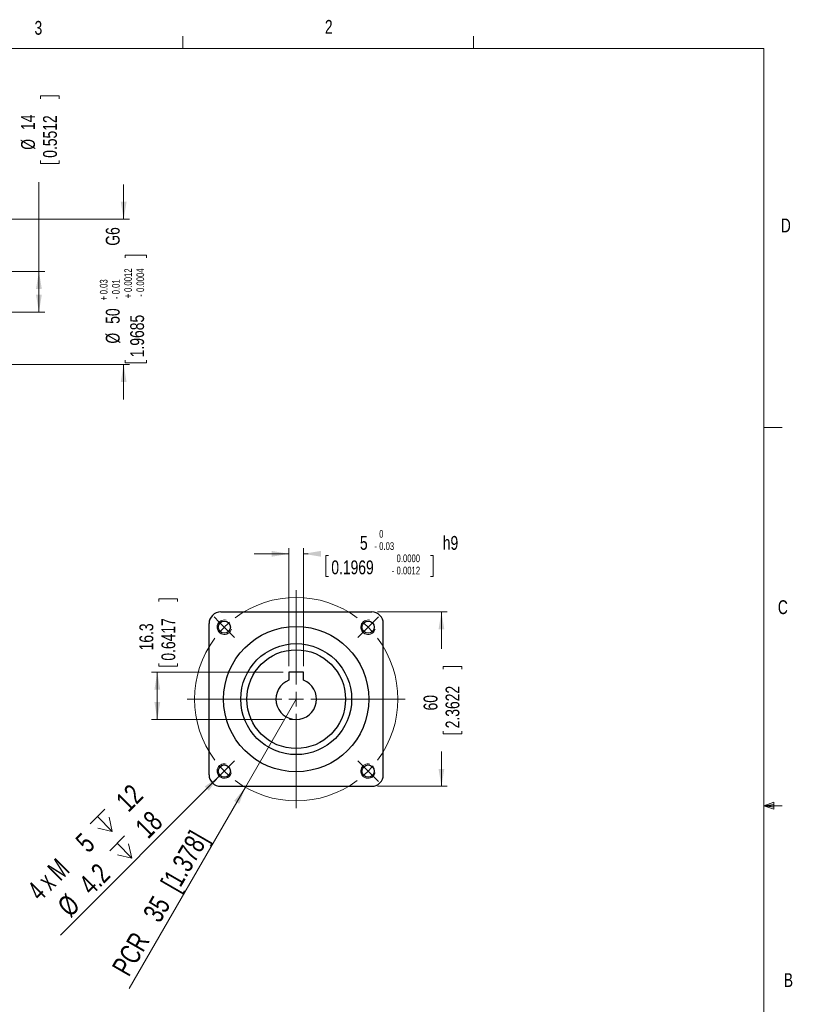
# Model space of a CAD drawing. Header units: millimetres. Extents: x 11 to 421, y 5 to 275.
# Tile 5 of 5: x 288 to 421, y 106 to 275. Entities that reach past the tile are written whole.
import ezdxf

# ---------------------------------------------------------------- set-up
doc = ezdxf.new("R2010")
doc.units = ezdxf.units.MM
doc.styles.add('SLDTEXTSTYLE0', font='TXT', dxfattribs={"width": 0.75})
doc.styles.add('SLDTEXTSTYLE4', font='TXT', dxfattribs={"width": 0.65})
doc.dimstyles.new('SLDDIMSTYLE0', dxfattribs={"dimtxt": 2.38125, "dimasz": 3, "dimexe": 0, "dimexo": 0.0625, "dimgap": 0.595313, "dimtad": 0, "dimlfac": 2, "dimrnd": 1e-09, "dimzin": 12, "dimdsep": 46, "dimtxsty": 'SLDTEXTSTYLE0', "dimsah": 1, "dimcen": 0.09, "dimadec": 0, "dimazin": 0, "dimtfac": 1, "dimtofl": 0, "dimtmove": 0, "dimatfit": 3, "dimfxl": 1, "dimtolj": 1, "dimtzin": 12, "dimarcsym": 0})
doc.dimstyles.new('SLDDIMSTYLE1', dxfattribs={"dimtxt": 3.5, "dimasz": 3, "dimexe": 0, "dimexo": 0.0625, "dimgap": 0.875, "dimtad": 2, "dimlfac": 2, "dimrnd": 1e-09, "dimzin": 12, "dimdsep": 46, "dimtxsty": 'SLDTEXTSTYLE0', "dimsah": 1, "dimcen": 0.09, "dimadec": 0, "dimazin": 0, "dimtfac": 1, "dimtofl": 0, "dimtmove": 0, "dimatfit": 3, "dimfxl": 1, "dimtolj": 1, "dimtzin": 12, "dimarcsym": 0})
doc.dimstyles.new('SLDDIMSTYLE12', dxfattribs={"dimtxt": 2.38125, "dimasz": 3, "dimexe": 0, "dimexo": 0.0625, "dimgap": 0.595313, "dimtad": 0, "dimlfac": 2, "dimrnd": 1e-09, "dimzin": 12, "dimdsep": 46, "dimtxsty": 'SLDTEXTSTYLE0', "dimsah": 1, "dimcen": 0.09, "dimadec": 0, "dimazin": 0, "dimtol": 1, "dimtp": 0.03, "dimtm": 0.01, "dimtfac": 1, "dimtofl": 0, "dimtmove": 0, "dimatfit": 3, "dimfxl": 1, "dimtolj": 1, "dimarcsym": 0})
doc.dimstyles.new('SLDDIMSTYLE4', dxfattribs={"dimtxt": 2.38125, "dimasz": 3, "dimexe": 0, "dimexo": 0.0625, "dimgap": 0.595313, "dimtad": 0, "dimlfac": 2, "dimrnd": 1e-09, "dimzin": 12, "dimdsep": 46, "dimtxsty": 'SLDTEXTSTYLE0', "dimsah": 1, "dimcen": 0.09, "dimadec": 0, "dimazin": 0, "dimtol": 1, "dimtm": 0.03, "dimtfac": 1, "dimtofl": 0, "dimtmove": 0, "dimatfit": 3, "dimfxl": 1, "dimtolj": 1, "dimtzin": 0, "dimarcsym": 0})
doc.dimstyles.new('SLDDIMSTYLE5', dxfattribs={"dimtxt": 3.5, "dimasz": 3, "dimexe": 0, "dimexo": 0.0625, "dimgap": 0.875, "dimtad": 2, "dimlfac": 2, "dimrnd": 1e-09, "dimzin": 12, "dimdsep": 46, "dimtxsty": 'SLDTEXTSTYLE0', "dimsah": 1, "dimcen": 0.09, "dimadec": 0, "dimazin": 0, "dimtfac": 1, "dimtmove": 0, "dimatfit": 3, "dimfxl": 1, "dimtolj": 1, "dimtzin": 12, "dimarcsym": 0})
doc.dimstyles.new('SLDDIMSTYLE7', dxfattribs={"dimtxt": 2.38125, "dimasz": 3, "dimexe": 0, "dimexo": 0.0625, "dimgap": 0.595313, "dimtad": 0, "dimdec": 1, "dimlfac": 2, "dimrnd": 1e-09, "dimzin": 12, "dimdsep": 46, "dimtxsty": 'SLDTEXTSTYLE0', "dimsah": 1, "dimcen": 0.09, "dimadec": 0, "dimazin": 0, "dimtfac": 1, "dimtdec": 1, "dimtofl": 0, "dimtmove": 0, "dimatfit": 3, "dimfxl": 1, "dimtolj": 1, "dimtzin": 12, "dimarcsym": 0})

# ---------------------------------------------------------------- blocks, each defined once
blk = doc.blocks.new('*D18')
at = {"color": 7, "linetype": 'Continuous', "lineweight": 0}
for p, q in [((311.81, 175.64), (315.03, 175.64)), ((311.81, 175.64), (311.81, 175.15)), ((315.03, 175.64), (315.03, 175.15)), ((311.81, 164.03), (311.81, 164.52)), ((315.03, 164.03), (315.03, 164.52)), ((333.2, 163.03), (310.53, 163.03)), ((311.53, 154.88), (311.53, 163.03)), ((311.81, 164.03), (315.03, 164.03)), ((333.28, 154.88), (310.53, 154.88))]:
    blk.add_line(p, q, dxfattribs=at)
for points in [[(311.53, 163.03), (311.03, 160.03), (312.03, 160.03)], [(311.53, 154.88), (312.03, 157.88), (311.03, 157.88)]]:
    blk.add_solid(points, dxfattribs=at)
at = {"color": 7, "linetype": 'Continuous', "lineweight": 0, "char_height": 2.381, "attachment_point": 1, "rotation": 90, "style": 'SLDTEXTSTYLE0'}
for s, insert in [('0.6417', (312.24, 165)), ('16.3', (308.46, 166.76))]:
    blk.add_mtext(s, dxfattribs=dict(at, insert=insert))
blk = doc.blocks.new('*D19')
at = {"color": 7, "linetype": 'Continuous', "lineweight": 0}
for p, q in [((349.45, 173.38), (361.45, 173.38)), ((360.45, 173.38), (360.45, 167.03)), ((360.73, 164), (363.94, 164)), ((360.73, 164), (360.73, 163.51)), ((363.94, 164), (363.94, 163.51)), ((360.73, 152.39), (360.73, 152.87)), ((363.94, 152.39), (363.94, 152.87)), ((360.73, 152.39), (363.94, 152.39)), ((360.45, 143.38), (360.45, 149.36)), ((349.45, 143.38), (361.45, 143.38))]:
    blk.add_line(p, q, dxfattribs=at)
for points in [[(360.45, 173.38), (359.95, 170.38), (360.95, 170.38)], [(360.45, 143.38), (360.95, 146.38), (359.95, 146.38)]]:
    blk.add_solid(points, dxfattribs=at)
at = {"color": 7, "linetype": 'Continuous', "lineweight": 0, "char_height": 2.381, "attachment_point": 1, "rotation": 90, "style": 'SLDTEXTSTYLE0'}
for s, insert in [('2.3622', (361.16, 153.36)), ('60', (357.38, 156.43))]:
    blk.add_mtext(s, dxfattribs=dict(at, insert=insert))
blk = doc.blocks.new('*D20')
at = {"color": 7, "linetype": 'Continuous', "lineweight": 0}
for p, q in [((334.2, 183.38), (328.2, 183.38)), ((334.2, 164.03), (334.2, 184.38)), ((336.7, 164.03), (336.7, 184.38)), ((336.7, 183.38), (337.49, 183.38)), ((340.52, 183.09), (340.52, 179.46)), ((340.52, 183.09), (341.01, 183.09)), ((359.05, 183.09), (358.57, 183.09)), ((359.05, 183.09), (359.05, 179.46)), ((340.52, 179.46), (341.01, 179.46)), ((359.05, 179.46), (358.57, 179.46))]:
    blk.add_line(p, q, dxfattribs=at)
for points in [[(334.2, 183.38), (331.2, 183.88), (331.2, 182.88)], [(336.7, 183.38), (339.7, 182.88), (339.7, 183.88)]]:
    blk.add_solid(points, dxfattribs=at)
at = {"color": 7, "linetype": 'Continuous', "lineweight": 0, "attachment_point": 1, "style": 'SLDTEXTSTYLE0'}
for s, insert, char_height in [('5', (346.42, 186.45), 2.38), ('0', (349.73, 187.47), 1.32), (' h9', (360.02, 186.45), 2.381), ('0.03', (349.73, 185.37), 1.323), ('-', (348.91, 185.37), 1.32), ('0.0000', (352.72, 183.27), 1.323), ('0.1969', (341.49, 182.24), 2.381), ('-', (351.89, 181.17), 1.32), ('0.0012', (352.72, 181.17), 1.323)]:
    blk.add_mtext(s, dxfattribs=dict(at, insert=insert, char_height=char_height))
blk = doc.blocks.new('*D21')
at = {"color": 7, "linetype": 'Continuous', "lineweight": 0}
for q in [(335.45, 158.38), (306.69, 108.57)]:
    blk.add_line((326.7, 143.22), q, dxfattribs=at)
blk.add_solid([(326.7, 143.22), (324.76, 140.87), (325.63, 140.37)], dxfattribs=at)
at = {"color": 7, "linetype": 'Continuous', "lineweight": 0, "char_height": 3.5, "attachment_point": 1, "rotation": 60, "style": 'SLDTEXTSTYLE0'}
for s, insert in [(' [1.378]', (311.51, 125.92)), ('35', (308.92, 121.45)), ('PCR ', (303.58, 112.2))]:
    blk.add_mtext(s, dxfattribs=dict(at, insert=insert))
blk = doc.blocks.new('SW_SYMBOL_HOLE_DEPTH')
at = {"color": 0, "linetype": 'Continuous', "lineweight": 0}
for p, q in [((0, 875), (800, 875)), ((400, 875), (400, 75)), ((100, 555), (400, 75)), ((700, 555), (400, 75))]:
    blk.add_line(p, q, dxfattribs=at)
blk = doc.blocks.new('*D22')
at = {"color": 7, "linetype": 'Continuous', "lineweight": 0}
for q in [(323.95, 146.89), (294.84, 117.77)]:
    blk.add_line((322.19, 145.12), q, dxfattribs=at)
blk.add_solid([(322.19, 145.12), (319.71, 143.35), (320.42, 142.64)], dxfattribs=at)
at = {"color": 7, "linetype": 'Continuous', "lineweight": 0, "xscale": 0.0044707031, "yscale": 0.0044707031, "zscale": 0.0044707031, "rotation": 45}
for p in [(302.76, 134.13), (306.11, 129.54)]:
    blk.add_blockref('SW_SYMBOL_HOLE_DEPTH', p, dxfattribs=at)
at = {"color": 7, "linetype": 'Continuous', "lineweight": 0, "char_height": 3.5, "attachment_point": 1, "rotation": 45}
for s, insert, style in [(' 12', (303.41, 140.55), 'SLDTEXTSTYLE0'), (' 18', (306.76, 135.97), 'SLDTEXTSTYLE0'), ('5', (297.17, 134.23), 'SLDTEXTSTYLE0'), ('4 x M', (288.9, 125.96), 'SLDTEXTSTYLE4'), ('4.2 ', (297.74, 126.94), 'SLDTEXTSTYLE0'), ('%%c', (294.05, 123.17), 'SLDTEXTSTYLE0')]:
    blk.add_mtext(s, dxfattribs=dict(at, insert=insert, style=style))
blk = doc.blocks.new('SW_CENTERMARKSYMBOL_1')
at = {"color": 0, "linetype": 'Continuous', "lineweight": 0}
for p, q in [((-12.37, 14.87), (-12.37, 31.12)), ((-25.63, 25.63), (-26.52, 26.52)), ((-24.75, 24.75), (-25.63, 25.63)), ((0, 24.75), (0.88, 25.63)), ((0.88, 25.63), (1.77, 26.52)), ((-24.75, 24.75), (-23.86, 23.86)), ((-23.86, 23.86), (-22.98, 22.98)), ((-0.88, 23.86), (-1.77, 22.98)), ((0, 24.75), (-0.88, 23.86)), ((-12.37, 12.37), (-12.37, 13.62)), ((-14.87, 12.37), (-31.12, 12.37)), ((-12.37, 12.37), (-13.62, 12.37)), ((-12.37, 12.37), (-12.37, 11.12)), ((-12.37, 12.37), (-11.12, 12.37)), ((-9.87, 12.37), (6.38, 12.37)), ((-12.37, 9.87), (-12.37, -6.38)), ((-23.86, 0.88), (-22.98, 1.77)), ((-0.88, 0.88), (-1.77, 1.77)), ((-24.75, 0), (-25.63, -0.88)), ((-24.75, 0), (-23.86, 0.88)), ((0, 0), (-0.88, 0.88)), ((0, 0), (0.88, -0.88)), ((-25.63, -0.88), (-26.52, -1.77)), ((0.88, -0.88), (1.77, -1.77))]:
    blk.add_line(p, q, dxfattribs=at)
for start, end in [(53.1851, 126.8149), (130.9074, 135), (45, 49.0926), (135, 139.0926), (40.9074, 45), (143.1851, 216.8149), (323.1851, 36.8149), (220.9074, 225), (225, 229.0926), (310.9074, 315), (315, 319.0926), (233.1851, 306.8149)]:
    blk.add_arc((-12.37, 12.37), 17.5, start, end, dxfattribs=at)
blk = doc.blocks.new('*D29')
at = {"color": 7, "linetype": 'Continuous', "lineweight": 0}
for p, q in [((291.44, 262.16), (294.65, 262.16)), ((291.44, 262.16), (291.44, 261.68)), ((294.65, 262.16), (294.65, 261.68)), ((291.44, 250.56), (291.44, 251.04)), ((294.65, 250.56), (294.65, 251.04)), ((291.44, 250.56), (294.65, 250.56)), ((291.15, 231.95), (291.15, 247.33)), ((266.03, 231.95), (292.15, 231.95)), ((291.15, 224.95), (291.15, 231.95)), ((266.03, 224.95), (292.15, 224.95))]:
    blk.add_line(p, q, dxfattribs=at)
for points in [[(291.15, 231.95), (290.65, 228.95), (291.65, 228.95)], [(291.15, 224.95), (291.65, 227.95), (290.65, 227.95)]]:
    blk.add_solid(points, dxfattribs=at)
at = {"color": 7, "linetype": 'Continuous', "lineweight": 0, "char_height": 2.381, "attachment_point": 1, "rotation": 90, "style": 'SLDTEXTSTYLE0'}
for s, insert in [('0.5512', (291.86, 251.52)), ('14', (288.08, 256.3)), ('%%c', (288.08, 252.9))]:
    blk.add_mtext(s, dxfattribs=dict(at, insert=insert))
blk = doc.blocks.new('*D30')
at = {"color": 7, "linetype": 'Continuous', "lineweight": 0}
for p, q in [((305.74, 240.95), (305.74, 246.95)), ((269.78, 240.95), (306.74, 240.95)), ((306.02, 234.77), (309.65, 234.77)), ((306.02, 234.77), (306.02, 234.28)), ((309.65, 234.77), (309.65, 234.28)), ((269.78, 215.95), (306.74, 215.95)), ((305.74, 215.95), (305.74, 209.95)), ((306.02, 216.24), (306.02, 216.72)), ((306.02, 216.24), (309.65, 216.24)), ((309.65, 216.24), (309.65, 216.72))]:
    blk.add_line(p, q, dxfattribs=at)
for points in [[(305.74, 240.95), (306.24, 243.95), (305.24, 243.95)], [(305.74, 215.95), (305.24, 212.95), (306.24, 212.95)]]:
    blk.add_solid(points, dxfattribs=at)
at = {"color": 7, "linetype": 'Continuous', "lineweight": 0, "attachment_point": 1, "rotation": 90, "style": 'SLDTEXTSTYLE0'}
for s, insert, char_height in [(' G6', (302.67, 235.73), 2.381), ('0.0012', (305.84, 228.43), 1.323), ('0.0004', (307.94, 228.43), 1.323), ('0.03', (301.64, 228.03), 1.323), ('0.01', (303.74, 228.03), 1.323), ('+', (301.64, 226.96), 1.32), ('-', (303.74, 227.2), 1.32), ('+', (305.84, 227.36), 1.32), ('-', (307.94, 227.6), 1.32), ('50', (302.67, 222.96), 2.381), ('1.9685', (306.87, 217.2), 2.381), ('%%c', (302.67, 219.55), 2.381)]:
    blk.add_mtext(s, dxfattribs=dict(at, insert=insert, char_height=char_height))

msp = doc.modelspace()

# ---------------------------------------------------------------- linework, layer by layer
at = {"color": 7, "linetype": 'Continuous', "lineweight": 0}
for p, q in [((315.9379, 270.3087), (315.9379, 272.4626)), ((365.9442, 270.3087), (365.9442, 272.4626)), ((15.9068, 270.3087), (415.9568, 270.3087)), ((415.9568, 9.9587), (415.9568, 270.3087)), ((415.9568, 205.1124), (419.1318, 205.1124)), ((335.4451, 154.876), (334.2765, 154.876)), ((415.9568, 140.0249), (417.6632, 140.6348)), ((417.6632, 140.6348), (417.6632, 139.4514)), ((415.9568, 140.0249), (417.6632, 140.2545)), ((415.9568, 140.0249), (419.1318, 140.0249)), ((415.9568, 140.0249), (417.6632, 139.4514)), ((415.9568, 140.0249), (417.6632, 139.7631))]:
    msp.add_line(p, q, dxfattribs=at)
at = {"color": 7, "linetype": 'Continuous', "lineweight": 30}
for p, q in [((322.4451, 173.376), (348.4451, 173.376)), ((320.4451, 145.376), (320.4451, 171.376)), ((350.4451, 145.376), (350.4451, 171.376)), ((336.6951, 163.026), (334.1951, 163.026)), ((334.1951, 163.026), (334.1951, 161.6451)), ((336.6951, 161.6451), (336.6951, 163.026)), ((322.4451, 143.376), (348.4451, 143.376))]:
    msp.add_line(p, q, dxfattribs=at)
for centre, radius in [((323.0707, 170.7503), 1.05), ((347.8194, 170.7503), 1.05), ((335.4451, 158.376), 12.5), ((335.4451, 158.376), 9.55), ((335.4451, 158.376), 8.5), ((323.0707, 146.0016), 1.05), ((347.8194, 146.0016), 1.05)]:
    msp.add_circle(centre, radius, dxfattribs=at)
for centre, radius, start, end in [((322.4451, 171.376), 2, 90, 180), ((348.4451, 171.376), 2, 0, 90), ((335.4451, 158.376), 3.5, 110.924832, 69.075168), ((322.4451, 145.376), 2, 180, 270), ((348.4451, 145.376), 2, 270, 0)]:
    msp.add_arc(centre, radius, start, end, dxfattribs=at)
at = {"color": 7, "linetype": 'Continuous', "lineweight": 0}
for centre in [(323.0707, 170.7503), (347.8194, 170.7503), (323.0707, 146.0016), (347.8194, 146.0016)]:
    msp.add_arc(centre, 1.25, 75, 345, dxfattribs=at)

# ---------------------------------------------------------------- block references
msp.add_blockref('SW_CENTERMARKSYMBOL_1', (347.8194, 146.0016), dxfattribs=at)

# ---------------------------------------------------------------- texts
at = {"color": 7, "linetype": 'Continuous', "lineweight": 0, "char_height": 2.3813, "attachment_point": 1, "style": 'SLDTEXTSTYLE0'}
for s, insert in [('3', (290.3913, 275.0699)), ('2', (340.3853, 275.2395)), ('D', (418.8794, 241.0714)), ('C', (418.368, 175.389)), ('B', (419.3916, 111.2288))]:
    msp.add_mtext(s, dxfattribs=dict(at, insert=insert))

# ---------------------------------------------------------------- dimensions: what is measured, and where the dimension line sits
at = {"color": 7, "linetype": 'Continuous', "lineweight": 0}
for base, p1, p2, text, dimstyle, picture, middle in [((291.1517, 224.9542), (265.0343, 231.9542), (265.0343, 224.9542), '%%c<>', 'SLDDIMSTYLE0', '*D29', (291.1517, 256.1668)), ((305.7355, 215.9542), (268.7843, 240.9542), (268.7843, 215.9542), '%%c<> G6', 'SLDDIMSTYLE12', '*D30', (305.7355, 228.0115))]:
    dim = msp.add_linear_dim(base=base, p1=p1, p2=p2, angle=90, text=text, dimstyle=dimstyle, dxfattribs=at)
    dim.commit()
    dim.dimension.update_dxf_attribs({"geometry": picture, "text_midpoint": middle, "dimtype": 160})
dim = msp.add_linear_dim(base=(334.1951, 183.376), p1=(336.6951, 163.026), p2=(334.1951, 163.026), text='<> h9', dimstyle='SLDDIMSTYLE4', dxfattribs=at)
dim.commit()
dim.dimension.update_dxf_attribs({"geometry": '*D20', "text_midpoint": (352.0746, 183.376), "dimtype": 160})
for base, p1, p2, dimstyle, picture, middle in [((311.5278, 154.876), (334.1951, 163.026), (334.2765, 154.876), 'SLDDIMSTYLE7', '*D18', (311.5278, 169.8349)), ((360.4451, 173.376), (348.4451, 143.376), (348.4451, 173.376), 'SLDDIMSTYLE0', '*D19', (360.4451, 158.1934))]:
    dim = msp.add_linear_dim(base=base, p1=p1, p2=p2, angle=90, dimstyle=dimstyle, dxfattribs=at)
    dim.commit()
    dim.dimension.update_dxf_attribs({"geometry": picture, "text_midpoint": middle, "dimtype": 160})
dim = msp.add_radius_dim(center=(335.4451, 158.376), mpoint=(326.6951, 143.2205), text='PCR <> [1.378]', dimstyle='SLDDIMSTYLE1', dxfattribs=at)
dim.commit()
dim.dimension.update_dxf_attribs({"geometry": '*D21', "text_midpoint": (315.45, 123.7434), "dimtype": 164})
dim = msp.add_diameter_dim_2p(p1=(323.9546, 146.8855), p2=(322.1868, 145.1177), text='4 x M<> {\\fGDT;x} 12\\P%%c4.2 {\\fGDT;x} 18', dimstyle='SLDDIMSTYLE5', override={"dimpost": '<>'}, dxfattribs=at)
dim.commit()
dim.dimension.update_dxf_attribs({"geometry": '*D22', "text_midpoint": (305.1075, 128.0384), "dimtype": 163})

doc.saveas('drawing.dxf')
